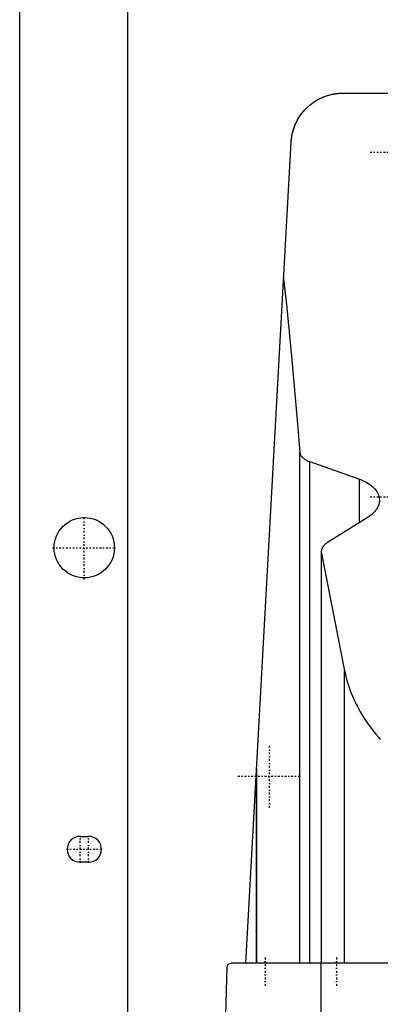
# Model space of a CAD drawing. Extents: x -125 to 125, y -92 to 634.
# Tile 2 of 4: x -125 to -41, y 107 to 336. Entities that reach past the tile are written whole.
import ezdxf

# ---------------------------------------------------------------- set-up
doc = ezdxf.new("R2010")
doc.units = 0
doc.linetypes.add('CENTER', pattern=[1.5, 0.45, -0.5, 0.05, -0.5])
doc.layers.add('AM_0', color=7, linetype='CONTINUOUS')
doc.layers.add('AM_7', color=7, linetype='CENTER')

msp = doc.modelspace()

# ---------------------------------------------------------------- linework, layer by layer
at = {"layer": 'AM_0', "color": 7, "linetype": 'CONTINUOUS'}
for p, q in [((-125, 53), (-125, 383)), ((-100, 363), (-100, 25)), ((-50, 318.5), (-30.5, 318.5)), ((-72.48, 116.6), (-61.98, 307.16)), ((-60, 116.6), (-60, 235.17)), ((-57.68, 116.6), (-57.68, 232.98)), ((-57.68, 232.98), (-46.13, 228.89)), ((-46.13, 218.85), (-46.13, 228.89)), ((-44.32, 219.97), (-53.59, 214.2)), ((-55, 212.05), (-55, 116.6)), ((-54.96, 116.6), (-54.96, 211.64)), ((-54.96, 211.64), (-49.57, 184.45)), ((-49.57, 116.6), (-49.57, 184.45)), ((-70, 116.6), (-70, 161.75)), ((-70, 161.67), (-70, 116.6)), ((-111, 146), (-109, 146)), ((-109, 140), (-111, 140)), ((75.83, 116.6), (-75.83, 116.6)), ((-55.06, 34.5), (-55.06, 116.6)), ((-79, 34.5), (-76.83, 115.63))]:
    msp.add_line(p, q, dxfattribs=at)
for points in [[(-61.98, 307.16, 0), (-61.96, 307.53, 0), (-61.87, 308.27, 0), (-61.74, 309.01, 0), (-61.65, 309.37, 0), (-61.55, 309.74, 0), (-61.32, 310.47, 0), (-61.04, 311.19, 0), (-60.71, 311.91, 0), (-60.33, 312.6, 0), (-59.9, 313.28, 0), (-59.66, 313.62, 0), (-59.41, 313.95, 0), (-58.86, 314.59, 0), (-58.25, 315.21, 0), (-57.57, 315.81, 0), (-56.8, 316.39, 0), (-55.93, 316.93, 0), (-55.41, 317.21, 0), (-55.32, 317.26, 0), (-55.13, 317.35, 0), (-54.93, 317.44, 0), (-54.82, 317.49, 0), (-54.72, 317.53, 0), (-54.5, 317.63, 0), (-54.27, 317.71, 0), (-54.03, 317.8, 0), (-53.79, 317.89, 0), (-53.53, 317.97, 0), (-53.39, 318.01, 0), (-53.26, 318.05, 0), (-52.97, 318.13, 0), (-52.67, 318.2, 0), (-52.49, 318.24, 0), (-52.44, 318.25, 0), (-52.38, 318.26, 0), (-52.36, 318.27, 0), (-52.33, 318.27, 0), (-52.27, 318.28, 0), (-52.21, 318.29, 0), (-52.15, 318.31, 0), (-52.09, 318.32, 0), (-52.03, 318.33, 0), (-52, 318.33, 0), (-51.97, 318.34, 0), (-51.91, 318.35, 0), (-51.84, 318.36, 0), (-51.78, 318.37, 0), (-51.71, 318.38, 0), (-51.64, 318.39, 0), (-51.61, 318.39, 0), (-51.57, 318.4, 0), (-51.5, 318.41, 0), (-51.43, 318.41, 0), (-51.4, 318.42, 0), (-51.36, 318.42, 0), (-51.29, 318.43, 0), (-51.21, 318.44, 0), (-51.18, 318.44, 0), (-51.14, 318.45, 0), (-51.06, 318.45, 0), (-50.99, 318.46, 0), (-50.91, 318.47, 0), (-50.83, 318.47, 0), (-50.76, 318.48, 0), (-50.72, 318.48, 0), (-50.68, 318.48, 0), (-50.6, 318.48, 0), (-50.52, 318.49, 0), (-50.44, 318.49, 0), (-50.36, 318.49, 0), (-50.28, 318.5, 0), (-50.24, 318.5, 0), (-50.2, 318.5, 0), (-50.12, 318.5, 0), (-50.04, 318.5, 0), (-50, 318.5, 0)], [(-60.27, 312.71, 0), (-60.18, 312.86, 0), (-59.99, 313.14, 0), (-59.8, 313.42, 0), (-59.71, 313.56, 0), (-59.61, 313.69, 0), (-59.42, 313.93, 0), (-59.24, 314.16, 0), (-59.07, 314.36, 0), (-58.91, 314.54, 0), (-58.76, 314.7, 0), (-58.69, 314.78, 0), (-58.62, 314.85, 0), (-58.49, 314.99, 0), (-58.37, 315.1, 0), (-58.26, 315.2, 0), (-58.18, 315.28, 0), (-58.11, 315.35, 0), (-58.08, 315.37, 0), (-58.05, 315.4, 0), (-58.02, 315.43, 0), (-58, 315.44, 0), (-58, 315.44, 0)], [(-61.98, 307.16, 0), (-61.97, 307.32, 0), (-61.94, 307.65, 0), (-61.91, 307.97, 0), (-61.89, 308.13, 0), (-61.86, 308.3, 0), (-61.81, 308.62, 0), (-61.75, 308.94, 0), (-61.68, 309.26, 0), (-61.6, 309.57, 0), (-61.51, 309.89, 0), (-61.47, 310.04, 0), (-61.42, 310.2, 0), (-61.31, 310.51, 0), (-61.2, 310.81, 0), (-61.08, 311.11, 0), (-60.95, 311.41, 0), (-60.81, 311.71, 0), (-60.74, 311.86, 0), (-60.66, 312, 0), (-60.51, 312.29, 0), (-60.35, 312.57, 0), (-60.27, 312.71, 0)], [(-63.73, 275.44, 0), (-63.09, 269.45, 0), (-61.84, 256.58, 0), (-60.6, 242.59, 0), (-60, 235.17, 0)], [(-60, 235.17, 0), (-59.99, 235.1, 0), (-59.96, 234.97, 0), (-59.93, 234.83, 0), (-59.9, 234.76, 0), (-59.88, 234.69, 0), (-59.81, 234.55, 0), (-59.73, 234.41, 0), (-59.64, 234.27, 0), (-59.53, 234.14, 0), (-59.41, 234.01, 0), (-59.34, 233.94, 0), (-59.28, 233.88, 0), (-59.13, 233.75, 0), (-58.97, 233.63, 0), (-58.81, 233.52, 0), (-58.63, 233.41, 0), (-58.44, 233.31, 0), (-58.34, 233.26, 0), (-58.24, 233.21, 0), (-58.03, 233.12, 0), (-57.8, 233.03, 0), (-57.68, 232.98, 0)], [(-46.13, 228.89, 0), (-45.89, 228.8, 0), (-45.41, 228.6, 0), (-44.96, 228.4, 0), (-44.75, 228.29, 0), (-44.54, 228.18, 0), (-44.16, 227.95, 0), (-43.79, 227.72, 0), (-43.44, 227.46, 0), (-43.12, 227.2, 0), (-42.83, 226.92, 0), (-42.69, 226.78, 0), (-42.56, 226.64, 0), (-42.32, 226.35, 0), (-42.11, 226.05, 0), (-41.94, 225.74, 0), (-41.79, 225.44, 0), (-41.67, 225.13, 0), (-41.63, 224.97, 0), (-41.59, 224.82, 0), (-41.53, 224.51, 0), (-41.5, 224.21, 0), (-41.5, 224.06, 0)], [(-41.5, 224.06, 0), (-41.5, 223.94, 0), (-41.52, 223.7, 0), (-41.55, 223.47, 0), (-41.58, 223.34, 0), (-41.6, 223.22, 0), (-41.67, 222.98, 0), (-41.76, 222.74, 0), (-41.86, 222.5, 0), (-41.99, 222.25, 0), (-42.13, 222.01, 0), (-42.21, 221.9, 0), (-42.29, 221.78, 0), (-42.47, 221.54, 0), (-42.67, 221.31, 0), (-42.88, 221.09, 0), (-43.11, 220.87, 0), (-43.35, 220.66, 0), (-43.48, 220.55, 0), (-43.61, 220.45, 0), (-43.89, 220.25, 0), (-44.17, 220.06, 0), (-44.32, 219.97, 0)], [(-53.59, 214.2, 0), (-53.66, 214.15, 0), (-53.81, 214.05, 0), (-53.95, 213.94, 0), (-54.01, 213.89, 0), (-54.08, 213.84, 0), (-54.2, 213.72, 0), (-54.31, 213.61, 0), (-54.42, 213.49, 0), (-54.52, 213.37, 0), (-54.61, 213.25, 0), (-54.65, 213.19, 0), (-54.69, 213.13, 0), (-54.76, 213, 0), (-54.82, 212.87, 0), (-54.87, 212.75, 0), (-54.92, 212.62, 0), (-54.95, 212.49, 0), (-54.96, 212.43, 0), (-54.97, 212.36, 0), (-54.99, 212.24, 0), (-55, 212.11, 0), (-55, 212.05, 0)], [(-55, 212.05, 0), (-55, 211.98, 0), (-54.99, 211.85, 0), (-54.97, 211.71, 0), (-54.96, 211.64, 0)], [(-49.57, 184.45, 0), (-49.48, 184, 0), (-49.28, 183.08, 0), (-49.04, 182.16, 0), (-48.91, 181.7, 0), (-48.77, 181.24, 0), (-48.47, 180.33, 0), (-48.13, 179.42, 0), (-47.76, 178.51, 0), (-47.36, 177.6, 0), (-46.93, 176.7, 0), (-46.7, 176.26, 0), (-46.46, 175.81, 0), (-45.97, 174.92, 0), (-45.44, 174.04, 0), (-44.89, 173.16, 0), (-44.3, 172.3, 0), (-43.68, 171.44, 0), (-43.36, 171.01, 0), (-43.04, 170.59, 0), (-42.36, 169.75, 0), (-41.66, 168.93, 0), (-41.3, 168.52, 0)], [(-76.83, 115.63, 0), (-76.83, 115.63, 0), (-76.83, 115.63, 0), (-76.83, 115.63, 0), (-76.83, 115.63, 0), (-76.83, 115.63, 0), (-76.83, 115.63, 0), (-76.83, 115.63, 0), (-76.83, 115.63, 0), (-76.83, 115.64, 0), (-76.83, 115.64, 0), (-76.83, 115.64, 0), (-76.83, 115.65, 0), (-76.83, 115.65, 0), (-76.83, 115.65, 0), (-76.83, 115.66, 0), (-76.83, 115.66, 0), (-76.83, 115.66, 0), (-76.83, 115.66, 0), (-76.83, 115.66, 0), (-76.83, 115.67, 0), (-76.83, 115.67, 0), (-76.83, 115.67, 0), (-76.83, 115.68, 0), (-76.83, 115.68, 0), (-76.83, 115.68, 0), (-76.83, 115.68, 0), (-76.83, 115.68, 0), (-76.83, 115.69, 0), (-76.83, 115.69, 0), (-76.82, 115.71, 0), (-76.82, 115.72, 0), (-76.82, 115.73, 0), (-76.82, 115.74, 0), (-76.82, 115.75, 0), (-76.82, 115.75, 0), (-76.82, 115.76, 0), (-76.82, 115.76, 0), (-76.82, 115.77, 0), (-76.81, 115.8, 0), (-76.81, 115.82, 0), (-76.8, 115.83, 0), (-76.79, 115.87, 0), (-76.78, 115.9, 0), (-76.75, 115.98, 0), (-76.7, 116.09, 0), (-76.68, 116.13, 0), (-76.65, 116.17, 0), (-76.6, 116.24, 0), (-76.55, 116.3, 0), (-76.35, 116.45, 0), (-76, 116.59, 0), (-75.83, 116.6, 0)]]:
    msp.add_polyline3d(points, dxfattribs=at)
msp.add_circle((-110, 213), 7, dxfattribs=at)
for centre, start, end in [((-111, 143), 90, 270), ((-109, 143), 270, 90)]:
    msp.add_arc(centre, 3, start, end, dxfattribs=at)
at = {"layer": 'AM_7', "color": 4, "linetype": 'CENTER'}
for p, q in [((-43.68, 304.8), (-36.32, 304.8)), ((-43.68, 224.8), (-36.32, 224.8)), ((-110, 205.65), (-110, 220.35)), ((-117.35, 213), (-102.65, 213)), ((-67, 152.65), (-67, 167.35)), ((-74.35, 160), (-59.65, 160)), ((-111, 139.85), (-111, 146.15)), ((-109, 139.85), (-109, 146.15)), ((-114.15, 143), (-105.85, 143)), ((-68, 117.9), (-68, 111.3)), ((-51.5, 117.9), (-51.5, 111.3))]:
    msp.add_line(p, q, dxfattribs=at)

doc.saveas('drawing.dxf')
